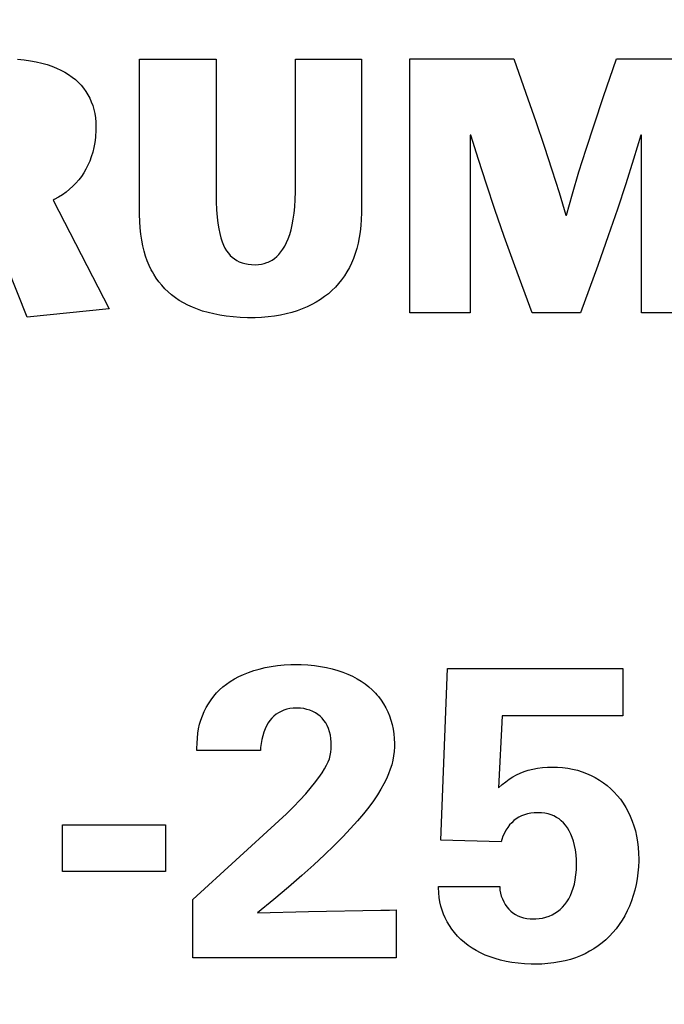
# Model space of a CAD drawing. Header units: inches. Extents: x 0.2 to 16.8, y 0.1 to 10.8.
# Tile 33 of 47: x 4.533 to 4.662, y 7.572 to 7.769. Entities that reach past the tile are written whole.
import ezdxf

# ---------------------------------------------------------------- set-up
doc = ezdxf.new("R2010")
doc.units = ezdxf.units.IN
doc.header["$LTSCALE"] = 0.935
doc.header["$MEASUREMENT"] = 0
doc.layers.get('0').update_dxf_attribs({"linetype": 'CONTINUOUS'})
doc.layers.add('ARTWORK', color=7, linetype='CONTINUOUS')
doc.layers.add('DIMENSIONS', color=7, linetype='CONTINUOUS')
doc.styles.get("Standard").update_dxf_attribs({"font": 'txt', "width": 0.8})
doc.dimstyles.new('DIMSTYLE_2', dxfattribs={"dimtxt": 0.125, "dimasz": 0.18, "dimexe": 0.18, "dimexo": 0.0625, "dimgap": 0.09, "dimtad": 0, "dimtih": 1, "dimtoh": 1, "dimdec": 3, "dimzin": 4, "dimdsep": 46, "dimtxsty": 'STANDARD', "dimblk": '_FILLED', "dimblk1": '_FILLED', "dimblk2": '_FILLED', "dimcen": 0.09, "dimadec": 0, "dimazin": 0, "dimtp": 0.001, "dimtm": 0.001, "dimtfac": 1, "dimtdec": 3, "dimtofl": 0, "dimtmove": 0, "dimatfit": 3, "dimldrblk": '_FILLED', "dimfxl": 1, "dimtolj": 1, "dimtzin": 4, "dimarcsym": 0})

# ---------------------------------------------------------------- blocks, each defined once
blk = doc.blocks.new('*D22')
at = {"layer": 'DIMENSIONS', "color": 2, "linetype": 'CONTINUOUS'}
blk.add_line((4.70147, 7.012), (4.70147, 2.31488), dxfattribs=at)
at = {"layer": 'DIMENSIONS', "color": 2, "linetype": 'CONTINUOUS', "width": 0.8}
for s, p in [(']', (4.76397, 2.15238)), ('7.11', (4.76397, 1.75238)), ('[', (4.76397, 1.65238)), ('.280', (4.76397, 1.12738)), ('9X ', (4.76397, 0.82738))]:
    blk.add_text(s, height=0.125, rotation=90, dxfattribs=at).set_placement(p)
blk = doc.blocks.new('_FILLED')
at = {"color": 0, "linetype": 'BYBLOCK'}
blk.add_solid([(0, 0), (-1, 0.1736), (-1, -0.1736)], dxfattribs=at)
blk = doc.blocks.new('*D23')
at = {"layer": 'DIMENSIONS', "color": 2, "linetype": 'CONTINUOUS'}
for p, q in [((4.70947, 4.33777), (4.70947, 2.88968)), ((4.70947, 2.88968), (4.88728, 2.61657)), ((4.88728, 2.61657), (4.88728, 2.31488))]:
    blk.add_line(p, q, dxfattribs=at)
at = {"layer": 'DIMENSIONS', "color": 2, "linetype": 'CONTINUOUS', "width": 0.8}
for s, p in [(']', (4.94978, 2.15238)), ('7.32', (4.94978, 1.75238)), ('[', (4.94978, 1.65238)), ('.288', (4.94978, 1.12738))]:
    blk.add_text(s, height=0.125, rotation=90, dxfattribs=at).set_placement(p)

msp = doc.modelspace()

# ---------------------------------------------------------------- linework, layer by layer
at = {"layer": 'ARTWORK', "color": 7, "linetype": 'CONTINUOUS'}
for p, q in [((4.53223, 7.76154), (4.53355, 7.76141)), ((4.53355, 7.76141), (4.53479, 7.76124)), ((4.55672, 7.73037), (4.55672, 7.76156)), ((4.55672, 7.76156), (4.57209, 7.76156)), ((4.57209, 7.76156), (4.57209, 7.73486)), ((4.58799, 7.73491), (4.58799, 7.76156)), ((4.58799, 7.76156), (4.60125, 7.76156)), ((4.60125, 7.76156), (4.60125, 7.73073)), ((4.61101, 7.71062), (4.61101, 7.76164)), ((4.61101, 7.76164), (4.63183, 7.76164)), ((4.63183, 7.76164), (4.6343, 7.75474)), ((4.64989, 7.75409), (4.65247, 7.76164)), ((4.65247, 7.76164), (4.67289, 7.76164)), ((4.53479, 7.76124), (4.53597, 7.76102)), ((4.53597, 7.76102), (4.53708, 7.76077)), ((4.53708, 7.76077), (4.53813, 7.76047)), ((4.53813, 7.76047), (4.53911, 7.76014)), ((4.53911, 7.76014), (4.54004, 7.75977)), ((4.54004, 7.75977), (4.5409, 7.75937)), ((4.5409, 7.75937), (4.54171, 7.75894)), ((4.54171, 7.75894), (4.54247, 7.75847)), ((4.54247, 7.75847), (4.54317, 7.75798)), ((4.54317, 7.75798), (4.54382, 7.75746)), ((4.54382, 7.75746), (4.54442, 7.75691)), ((4.54442, 7.75691), (4.54497, 7.75633)), ((4.54497, 7.75633), (4.54547, 7.75572)), ((4.54547, 7.75572), (4.54593, 7.75509)), ((4.54593, 7.75509), (4.54634, 7.75442)), ((4.54634, 7.75442), (4.54671, 7.75373)), ((4.54671, 7.75373), (4.54702, 7.75301)), ((4.6343, 7.75474), (4.63628, 7.74908)), ((4.64796, 7.74839), (4.64989, 7.75409)), ((4.54702, 7.75301), (4.5473, 7.75226)), ((4.5473, 7.75226), (4.54752, 7.75147)), ((4.54752, 7.75147), (4.5477, 7.75066)), ((4.5477, 7.75066), (4.54783, 7.74981)), ((4.54783, 7.74981), (4.54791, 7.74893)), ((4.54791, 7.74893), (4.54793, 7.74801)), ((4.54793, 7.74801), (4.54791, 7.7469)), ((4.63628, 7.74908), (4.63797, 7.74408)), ((4.64636, 7.74349), (4.64796, 7.74839)), ((4.54783, 7.74583), (4.5477, 7.74481)), ((4.54787, 7.74636), (4.54783, 7.74583)), ((4.54791, 7.7469), (4.54787, 7.74636)), ((4.6231, 7.74633), (4.6231, 7.71062)), ((4.62324, 7.74633), (4.6231, 7.74633)), ((4.62475, 7.74142), (4.62324, 7.74633)), ((4.65735, 7.74633), (4.65589, 7.74147)), ((4.65751, 7.74633), (4.65735, 7.74633)), ((4.65751, 7.71062), (4.65751, 7.74633)), ((4.54752, 7.74383), (4.5473, 7.74289)), ((4.5477, 7.74481), (4.54752, 7.74383)), ((4.63797, 7.74408), (4.6395, 7.73937)), ((4.54702, 7.74198), (4.54671, 7.74112)), ((4.5473, 7.74289), (4.54702, 7.74198)), ((4.64494, 7.73894), (4.64636, 7.74349)), ((4.54635, 7.74029), (4.54595, 7.7395)), ((4.54671, 7.74112), (4.54635, 7.74029)), ((4.62635, 7.73647), (4.62475, 7.74142)), ((4.65589, 7.74147), (4.65433, 7.73655)), ((4.54502, 7.73802), (4.54449, 7.73732)), ((4.54551, 7.73874), (4.54502, 7.73802)), ((4.54595, 7.7395), (4.54551, 7.73874)), ((4.6395, 7.73937), (4.64093, 7.73479)), ((4.64363, 7.73455), (4.64494, 7.73894)), ((4.5433, 7.73604), (4.54265, 7.73544)), ((4.54392, 7.73666), (4.5433, 7.73604)), ((4.54449, 7.73732), (4.54392, 7.73666)), ((4.62806, 7.73137), (4.62635, 7.73647)), ((4.65433, 7.73655), (4.65266, 7.73148)), ((4.54042, 7.73387), (4.53959, 7.73341)), ((4.5412, 7.73436), (4.54042, 7.73387)), ((4.54195, 7.73488), (4.5412, 7.73436)), ((4.54265, 7.73544), (4.54195, 7.73488)), ((4.57209, 7.73486), (4.57212, 7.73294)), ((4.58795, 7.73337), (4.58799, 7.73491)), ((4.64093, 7.73479), (4.64227, 7.73022)), ((4.64241, 7.73022), (4.64363, 7.73455)), ((4.53959, 7.73341), (4.53934, 7.73329)), ((4.53934, 7.73329), (4.55062, 7.71142)), ((4.57212, 7.73294), (4.57218, 7.73129)), ((4.58774, 7.73063), (4.58787, 7.73195)), ((4.58787, 7.73195), (4.58795, 7.73337)), ((4.53416, 7.70974), (4.52608, 7.72993)), ((4.55675, 7.72899), (4.55672, 7.73037)), ((4.57218, 7.73129), (4.57229, 7.72986)), ((4.57229, 7.72986), (4.57243, 7.72862)), ((4.58757, 7.72942), (4.58774, 7.73063)), ((4.60125, 7.73073), (4.60122, 7.72941)), ((4.62993, 7.72599), (4.62806, 7.73137)), ((4.64227, 7.73022), (4.64241, 7.73022)), ((4.65266, 7.73148), (4.65082, 7.7261)), ((4.55682, 7.72768), (4.55675, 7.72899)), ((4.57243, 7.72862), (4.5726, 7.72752)), ((4.58713, 7.72728), (4.58737, 7.7283)), ((4.58737, 7.7283), (4.58757, 7.72942)), ((4.60114, 7.72814), (4.60101, 7.72692)), ((4.60122, 7.72941), (4.60114, 7.72814)), ((4.55695, 7.72644), (4.55682, 7.72768)), ((4.55713, 7.72525), (4.55695, 7.72644)), ((4.5726, 7.72752), (4.5728, 7.72654)), ((4.5728, 7.72654), (4.57303, 7.72568)), ((4.58655, 7.7255), (4.58685, 7.72635)), ((4.58685, 7.72635), (4.58713, 7.72728)), ((4.60083, 7.72575), (4.60061, 7.72463)), ((4.60101, 7.72692), (4.60083, 7.72575)), ((4.63206, 7.72007), (4.62993, 7.72599)), ((4.65082, 7.7261), (4.64871, 7.72014)), ((4.55735, 7.72412), (4.55713, 7.72525)), ((4.55761, 7.72305), (4.55735, 7.72412)), ((4.57303, 7.72568), (4.57328, 7.72491)), ((4.57328, 7.72491), (4.57356, 7.72423)), ((4.57356, 7.72423), (4.57386, 7.72362)), ((4.58549, 7.72342), (4.58587, 7.72404)), ((4.58587, 7.72404), (4.58622, 7.72474)), ((4.58622, 7.72474), (4.58655, 7.7255)), ((4.60061, 7.72463), (4.60034, 7.72356)), ((4.55791, 7.72203), (4.55761, 7.72305)), ((4.55826, 7.72106), (4.55791, 7.72203)), ((4.57386, 7.72362), (4.57419, 7.72308)), ((4.57419, 7.72308), (4.57454, 7.7226)), ((4.57454, 7.7226), (4.57492, 7.72217)), ((4.57492, 7.72217), (4.57533, 7.72179)), ((4.57533, 7.72179), (4.57576, 7.72145)), ((4.58379, 7.72156), (4.58425, 7.72194)), ((4.58425, 7.72194), (4.58468, 7.72237)), ((4.58468, 7.72237), (4.5851, 7.72287)), ((4.5851, 7.72287), (4.58549, 7.72342)), ((4.60002, 7.72253), (4.59967, 7.72155)), ((4.60034, 7.72356), (4.60002, 7.72253)), ((4.55865, 7.72014), (4.55826, 7.72106)), ((4.55907, 7.71926), (4.55865, 7.72014)), ((4.57576, 7.72145), (4.57623, 7.72116)), ((4.57623, 7.72116), (4.57674, 7.72091)), ((4.57674, 7.72091), (4.57728, 7.7207)), ((4.57728, 7.7207), (4.57787, 7.72053)), ((4.57787, 7.72053), (4.57851, 7.72041)), ((4.57851, 7.72041), (4.5792, 7.72034)), ((4.5792, 7.72034), (4.57996, 7.72031)), ((4.57996, 7.72031), (4.58058, 7.72034)), ((4.58058, 7.72034), (4.58118, 7.72042)), ((4.58118, 7.72042), (4.58175, 7.72054)), ((4.58175, 7.72054), (4.58229, 7.72072)), ((4.58229, 7.72072), (4.58256, 7.72083)), ((4.58256, 7.72083), (4.58282, 7.72095)), ((4.58282, 7.72095), (4.58331, 7.72123)), ((4.58331, 7.72123), (4.58379, 7.72156)), ((4.59927, 7.72061), (4.59883, 7.71971)), ((4.59967, 7.72155), (4.59927, 7.72061)), ((4.63555, 7.71062), (4.63206, 7.72007)), ((4.64871, 7.72014), (4.64526, 7.71062)), ((4.5593, 7.71884), (4.55907, 7.71926)), ((4.55954, 7.71842), (4.5593, 7.71884)), ((4.56004, 7.71763), (4.55954, 7.71842)), ((4.59783, 7.71804), (4.59726, 7.71725)), ((4.59835, 7.71885), (4.59783, 7.71804)), ((4.59883, 7.71971), (4.59835, 7.71885)), ((4.56058, 7.71688), (4.56004, 7.71763)), ((4.56117, 7.71617), (4.56058, 7.71688)), ((4.56179, 7.71549), (4.56117, 7.71617)), ((4.59666, 7.71651), (4.59602, 7.7158)), ((4.59726, 7.71725), (4.59666, 7.71651)), ((4.56245, 7.71485), (4.56179, 7.71549)), ((4.56315, 7.71425), (4.56245, 7.71485)), ((4.56389, 7.71368), (4.56315, 7.71425)), ((4.59385, 7.71389), (4.59304, 7.71333)), ((4.59462, 7.71449), (4.59385, 7.71389)), ((4.59534, 7.71513), (4.59462, 7.71449)), ((4.59602, 7.7158), (4.59534, 7.71513)), ((4.56468, 7.71315), (4.56389, 7.71368)), ((4.56552, 7.71265), (4.56468, 7.71315)), ((4.5664, 7.71219), (4.56552, 7.71265)), ((4.56733, 7.71176), (4.5664, 7.71219)), ((4.5913, 7.71231), (4.59036, 7.71185)), ((4.59219, 7.7128), (4.5913, 7.71231)), ((4.59304, 7.71333), (4.59219, 7.7128)), ((4.55062, 7.71142), (4.53416, 7.70974)), ((4.56832, 7.71136), (4.56733, 7.71176)), ((4.56936, 7.71101), (4.56832, 7.71136)), ((4.57046, 7.71069), (4.56936, 7.71101)), ((4.57162, 7.71041), (4.57046, 7.71069)), ((4.57284, 7.71017), (4.57162, 7.71041)), ((4.57413, 7.70998), (4.57284, 7.71017)), ((4.57549, 7.70983), (4.57413, 7.70998)), ((4.58378, 7.70998), (4.58252, 7.70983)), ((4.58499, 7.71018), (4.58378, 7.70998)), ((4.58615, 7.71043), (4.58499, 7.71018)), ((4.58727, 7.71072), (4.58615, 7.71043)), ((4.58835, 7.71106), (4.58727, 7.71072)), ((4.58938, 7.71144), (4.58835, 7.71106)), ((4.59036, 7.71185), (4.58938, 7.71144)), ((4.6231, 7.71062), (4.61101, 7.71062)), ((4.64526, 7.71062), (4.63555, 7.71062)), ((4.67289, 7.71062), (4.65751, 7.71062)), ((4.57691, 7.70973), (4.57549, 7.70983)), ((4.57841, 7.70967), (4.57691, 7.70973)), ((4.57923, 7.70967), (4.57841, 7.70967)), ((4.57989, 7.70967), (4.57923, 7.70967)), ((4.58122, 7.70973), (4.57989, 7.70967)), ((4.58252, 7.70983), (4.58122, 7.70973)), ((4.57858, 7.63847), (4.57963, 7.63883)), ((4.57963, 7.63883), (4.58074, 7.63915)), ((4.58074, 7.63915), (4.58191, 7.63942)), ((4.58191, 7.63942), (4.58313, 7.63965)), ((4.58313, 7.63965), (4.5844, 7.63983)), ((4.5844, 7.63983), (4.58571, 7.63996)), ((4.58571, 7.63996), (4.58707, 7.64003)), ((4.58707, 7.64003), (4.58822, 7.64005)), ((4.58822, 7.64005), (4.58916, 7.64004)), ((4.58916, 7.64004), (4.59052, 7.63997)), ((4.59052, 7.63997), (4.59182, 7.63985)), ((4.59182, 7.63985), (4.59307, 7.63968)), ((4.59307, 7.63968), (4.59427, 7.63946)), ((4.59427, 7.63946), (4.59541, 7.63919)), ((4.59541, 7.63919), (4.5965, 7.63888)), ((4.5965, 7.63888), (4.59755, 7.63853)), ((4.6172, 7.60481), (4.61854, 7.63922)), ((4.61854, 7.63922), (4.65377, 7.63922)), ((4.65377, 7.63922), (4.65377, 7.62972)), ((4.57493, 7.63666), (4.57575, 7.63716)), ((4.57575, 7.63716), (4.57664, 7.63763)), ((4.57664, 7.63763), (4.57758, 7.63807)), ((4.57758, 7.63807), (4.57858, 7.63847)), ((4.59755, 7.63853), (4.59854, 7.63813)), ((4.59854, 7.63813), (4.59948, 7.63769)), ((4.59948, 7.63769), (4.60037, 7.63721)), ((4.60037, 7.63721), (4.6012, 7.6367)), ((4.57218, 7.63436), (4.57279, 7.63497)), ((4.57279, 7.63497), (4.57344, 7.63556)), ((4.57344, 7.63556), (4.57416, 7.63612)), ((4.57416, 7.63612), (4.57493, 7.63666)), ((4.6012, 7.6367), (4.60199, 7.63615)), ((4.60199, 7.63615), (4.60273, 7.63556)), ((4.60273, 7.63556), (4.60343, 7.63494)), ((4.60343, 7.63494), (4.60407, 7.63429)), ((4.57055, 7.63219), (4.57106, 7.63296)), ((4.57106, 7.63296), (4.57163, 7.63372)), ((4.57163, 7.63372), (4.57218, 7.63436)), ((4.60407, 7.63429), (4.60437, 7.63395)), ((4.60437, 7.63395), (4.60466, 7.63361)), ((4.60466, 7.63361), (4.60521, 7.63289)), ((4.60521, 7.63289), (4.6057, 7.63215)), ((4.56968, 7.63059), (4.57009, 7.6314)), ((4.57009, 7.6314), (4.57055, 7.63219)), ((4.58569, 7.63088), (4.58514, 7.63065)), ((4.58627, 7.63106), (4.58569, 7.63088)), ((4.5869, 7.63119), (4.58627, 7.63106)), ((4.58757, 7.63127), (4.5869, 7.63119)), ((4.58793, 7.63129), (4.58757, 7.63127)), ((4.5883, 7.6313), (4.58793, 7.63129)), ((4.58901, 7.63127), (4.5883, 7.6313)), ((4.58968, 7.63119), (4.58901, 7.63127)), ((4.59032, 7.63105), (4.58968, 7.63119)), ((4.59092, 7.63087), (4.59032, 7.63105)), ((4.59148, 7.63064), (4.59092, 7.63087)), ((4.6057, 7.63215), (4.60615, 7.63138)), ((4.60615, 7.63138), (4.60655, 7.63057)), ((4.56877, 7.62805), (4.56902, 7.62891)), ((4.56902, 7.62891), (4.56933, 7.62976)), ((4.56933, 7.62976), (4.56968, 7.63059)), ((4.58328, 7.62929), (4.58289, 7.62883)), ((4.5837, 7.6297), (4.58328, 7.62929)), ((4.58415, 7.63006), (4.5837, 7.6297)), ((4.58463, 7.63038), (4.58415, 7.63006)), ((4.58514, 7.63065), (4.58463, 7.63038)), ((4.59175, 7.63051), (4.59148, 7.63064)), ((4.59201, 7.63036), (4.59175, 7.63051)), ((4.59249, 7.63004), (4.59201, 7.63036)), ((4.59295, 7.62968), (4.59249, 7.63004)), ((4.59336, 7.62927), (4.59295, 7.62968)), ((4.59374, 7.62881), (4.59336, 7.62927)), ((4.60655, 7.63057), (4.60689, 7.62975)), ((4.60689, 7.62975), (4.60719, 7.62889)), ((4.60719, 7.62889), (4.60743, 7.62801)), ((4.62954, 7.62972), (4.62878, 7.61531)), ((4.65377, 7.62972), (4.62954, 7.62972)), ((4.56841, 7.62624), (4.56857, 7.62715)), ((4.56857, 7.62715), (4.56877, 7.62805)), ((4.58191, 7.62714), (4.58165, 7.62647)), ((4.58221, 7.62776), (4.58191, 7.62714)), ((4.58254, 7.62832), (4.58221, 7.62776)), ((4.58289, 7.62883), (4.58254, 7.62832)), ((4.59408, 7.62832), (4.59374, 7.62881)), ((4.59438, 7.62778), (4.59408, 7.62832)), ((4.59464, 7.6272), (4.59438, 7.62778)), ((4.59485, 7.62657), (4.59464, 7.6272)), ((4.60743, 7.62801), (4.60763, 7.6271)), ((4.60763, 7.6271), (4.60776, 7.62616)), ((4.56825, 7.62429), (4.56831, 7.62528)), ((4.56831, 7.62528), (4.56841, 7.62624)), ((4.58124, 7.62498), (4.5811, 7.62418)), ((4.58143, 7.62575), (4.58124, 7.62498)), ((4.58165, 7.62647), (4.58143, 7.62575)), ((4.59502, 7.6259), (4.59485, 7.62657)), ((4.59513, 7.62519), (4.59502, 7.6259)), ((4.5952, 7.62444), (4.59513, 7.62519)), ((4.60776, 7.62616), (4.60785, 7.6252)), ((4.60785, 7.6252), (4.60788, 7.62422)), ((4.56822, 7.6232), (4.56825, 7.62429)), ((4.56822, 7.6228), (4.56822, 7.6232)), ((4.58101, 7.62338), (4.58097, 7.6228)), ((4.5811, 7.62418), (4.58101, 7.62338)), ((4.59512, 7.62243), (4.59519, 7.62312)), ((4.59519, 7.62312), (4.59521, 7.62389)), ((4.59521, 7.62389), (4.5952, 7.62444)), ((4.60787, 7.62353), (4.60781, 7.6226)), ((4.60788, 7.62422), (4.60787, 7.62353)), ((4.58097, 7.6228), (4.56822, 7.6228)), ((4.59458, 7.6205), (4.59482, 7.62115)), ((4.59482, 7.62115), (4.595, 7.62178)), ((4.595, 7.62178), (4.59512, 7.62243)), ((4.6077, 7.6217), (4.60754, 7.62082)), ((4.60781, 7.6226), (4.6077, 7.6217)), ((4.59336, 7.61828), (4.59387, 7.6191)), ((4.59387, 7.6191), (4.59427, 7.61982)), ((4.59427, 7.61982), (4.59458, 7.6205)), ((4.60705, 7.61902), (4.6067, 7.61808)), ((4.60733, 7.61993), (4.60705, 7.61902)), ((4.60754, 7.62082), (4.60733, 7.61993)), ((4.63476, 7.61882), (4.63565, 7.61905)), ((4.63565, 7.61905), (4.63659, 7.61923)), ((4.63659, 7.61923), (4.63759, 7.61936)), ((4.63759, 7.61936), (4.63865, 7.61944)), ((4.63865, 7.61944), (4.63978, 7.61947)), ((4.63978, 7.61947), (4.64063, 7.61945)), ((4.64063, 7.61945), (4.64166, 7.61937)), ((4.64166, 7.61937), (4.64267, 7.61924)), ((4.64267, 7.61924), (4.64365, 7.61906)), ((4.64365, 7.61906), (4.64462, 7.61882)), ((4.59183, 7.61623), (4.59269, 7.61735)), ((4.59269, 7.61735), (4.59336, 7.61828)), ((4.60628, 7.61711), (4.60577, 7.61609)), ((4.6067, 7.61808), (4.60628, 7.61711)), ((4.63025, 7.61653), (4.63095, 7.61704)), ((4.63095, 7.61704), (4.63165, 7.61749)), ((4.63165, 7.61749), (4.63238, 7.61789)), ((4.63238, 7.61789), (4.63313, 7.61824)), ((4.63313, 7.61824), (4.63392, 7.61855)), ((4.63392, 7.61855), (4.63476, 7.61882)), ((4.64462, 7.61882), (4.64556, 7.61853)), ((4.64556, 7.61853), (4.64648, 7.61819)), ((4.64648, 7.61819), (4.64737, 7.61779)), ((4.64737, 7.61779), (4.64822, 7.61735)), ((4.64822, 7.61735), (4.64905, 7.61686)), ((4.59007, 7.61412), (4.59121, 7.61547)), ((4.59121, 7.61547), (4.59183, 7.61623)), ((4.60577, 7.61609), (4.60517, 7.61502)), ((4.62878, 7.61531), (4.62952, 7.61594)), ((4.62952, 7.61594), (4.63025, 7.61653)), ((4.64905, 7.61686), (4.64984, 7.61633)), ((4.64984, 7.61633), (4.6506, 7.61575)), ((4.6506, 7.61575), (4.65132, 7.61512)), ((4.65132, 7.61512), (4.652, 7.61445)), ((4.58887, 7.6128), (4.59007, 7.61412)), ((4.60447, 7.61389), (4.60366, 7.6127)), ((4.60517, 7.61502), (4.60447, 7.61389)), ((4.652, 7.61445), (4.65264, 7.61374)), ((4.65264, 7.61374), (4.65325, 7.61299)), ((4.58623, 7.61011), (4.5876, 7.61147)), ((4.5876, 7.61147), (4.58887, 7.6128)), ((4.60273, 7.61144), (4.60166, 7.61009)), ((4.60366, 7.6127), (4.60273, 7.61144)), ((4.65325, 7.61299), (4.65381, 7.6122)), ((4.65381, 7.6122), (4.65433, 7.61137)), ((4.65433, 7.61137), (4.65481, 7.6105)), ((4.58468, 7.60865), (4.58623, 7.61011)), ((4.60166, 7.61009), (4.60045, 7.60866)), ((4.63286, 7.60939), (4.63236, 7.60907)), ((4.63341, 7.60966), (4.63286, 7.60939)), ((4.63398, 7.60989), (4.63341, 7.60966)), ((4.6346, 7.61007), (4.63398, 7.60989)), ((4.63525, 7.6102), (4.6346, 7.61007)), ((4.63595, 7.61028), (4.63525, 7.6102)), ((4.6367, 7.61031), (4.63595, 7.61028)), ((4.63742, 7.61028), (4.6367, 7.61031)), ((4.63809, 7.6102), (4.63742, 7.61028)), ((4.63873, 7.61007), (4.63809, 7.6102)), ((4.63933, 7.60988), (4.63873, 7.61007)), ((4.6399, 7.60965), (4.63933, 7.60988)), ((4.64043, 7.60937), (4.6399, 7.60965)), ((4.64093, 7.60905), (4.64043, 7.60937)), ((4.65481, 7.6105), (4.65524, 7.60959)), ((4.65524, 7.60959), (4.65562, 7.60864)), ((4.54123, 7.59848), (4.54123, 7.60789)), ((4.54123, 7.60789), (4.56189, 7.60789)), ((4.56189, 7.60789), (4.56189, 7.59848)), ((4.56739, 7.5929), (4.58468, 7.60865)), ((4.60045, 7.60866), (4.59908, 7.60712)), ((4.63063, 7.60735), (4.63028, 7.6068)), ((4.63102, 7.60785), (4.63063, 7.60735)), ((4.63143, 7.6083), (4.63102, 7.60785)), ((4.63188, 7.60871), (4.63143, 7.6083)), ((4.63236, 7.60907), (4.63188, 7.60871)), ((4.64139, 7.60868), (4.64093, 7.60905)), ((4.64183, 7.60825), (4.64139, 7.60868)), ((4.64225, 7.60778), (4.64183, 7.60825)), ((4.64263, 7.60725), (4.64225, 7.60778)), ((4.64298, 7.60667), (4.64263, 7.60725)), ((4.65562, 7.60864), (4.65596, 7.60766)), ((4.65596, 7.60766), (4.65626, 7.60664)), ((4.59754, 7.60549), (4.5958, 7.60373)), ((4.59908, 7.60712), (4.59754, 7.60549)), ((4.62968, 7.60559), (4.62943, 7.60494)), ((4.62996, 7.60621), (4.62968, 7.60559)), ((4.63028, 7.6068), (4.62996, 7.60621)), ((4.6433, 7.60603), (4.64298, 7.60667)), ((4.64359, 7.60532), (4.6433, 7.60603)), ((4.64384, 7.60456), (4.64359, 7.60532)), ((4.65626, 7.60664), (4.6565, 7.60558)), ((4.6565, 7.60558), (4.65669, 7.60448)), ((4.5958, 7.60373), (4.59386, 7.60186)), ((4.62929, 7.60448), (4.6172, 7.60481)), ((4.62943, 7.60494), (4.62929, 7.60448)), ((4.64405, 7.60373), (4.64384, 7.60456)), ((4.64422, 7.60284), (4.64405, 7.60373)), ((4.65669, 7.60448), (4.65683, 7.60335)), ((4.65683, 7.60335), (4.65691, 7.60218)), ((4.59386, 7.60186), (4.59169, 7.59984)), ((4.64435, 7.60188), (4.64422, 7.60284)), ((4.64442, 7.60086), (4.64435, 7.60188)), ((4.65691, 7.60218), (4.65694, 7.60098)), ((4.59169, 7.59984), (4.58928, 7.59769)), ((4.64444, 7.5999), (4.64442, 7.60086)), ((4.64442, 7.59882), (4.64444, 7.5999)), ((4.65689, 7.59944), (4.65679, 7.59824)), ((4.65694, 7.60064), (4.65689, 7.59944)), ((4.65694, 7.60098), (4.65694, 7.60064)), ((4.56189, 7.59848), (4.54123, 7.59848)), ((4.58928, 7.59769), (4.58661, 7.59537)), ((4.6442, 7.59686), (4.64433, 7.59781)), ((4.64433, 7.59781), (4.64442, 7.59882)), ((4.65679, 7.59824), (4.65663, 7.59706)), ((4.58661, 7.59537), (4.58365, 7.59289)), ((4.61671, 7.59526), (4.6167, 7.59548)), ((4.6167, 7.59548), (4.62903, 7.59548)), ((4.62903, 7.59548), (4.62904, 7.59508)), ((4.6438, 7.59515), (4.64402, 7.59598)), ((4.64402, 7.59598), (4.6442, 7.59686)), ((4.65642, 7.59591), (4.65616, 7.59477)), ((4.65663, 7.59706), (4.65642, 7.59591)), ((4.61678, 7.59424), (4.61671, 7.59526)), ((4.61688, 7.59331), (4.61678, 7.59424)), ((4.62904, 7.59508), (4.62907, 7.59476)), ((4.62907, 7.59476), (4.62918, 7.59418)), ((4.62918, 7.59418), (4.62934, 7.59358)), ((4.62934, 7.59358), (4.62956, 7.59299)), ((4.64288, 7.59301), (4.64323, 7.59367)), ((4.64323, 7.59367), (4.64353, 7.59439)), ((4.64353, 7.59439), (4.6438, 7.59515)), ((4.65585, 7.59367), (4.65549, 7.5926)), ((4.65616, 7.59477), (4.65585, 7.59367)), ((4.56739, 7.58115), (4.56739, 7.5929)), ((4.58365, 7.59289), (4.58039, 7.59023)), ((4.61702, 7.59242), (4.61688, 7.59331)), ((4.61721, 7.59157), (4.61702, 7.59242)), ((4.61745, 7.59075), (4.61721, 7.59157)), ((4.62956, 7.59299), (4.62982, 7.59243)), ((4.62982, 7.59243), (4.63012, 7.5919)), ((4.63012, 7.5919), (4.63046, 7.59141)), ((4.63046, 7.59141), (4.63084, 7.59097)), ((4.64116, 7.59089), (4.64164, 7.59135)), ((4.64164, 7.59135), (4.64209, 7.59185)), ((4.64209, 7.59185), (4.6425, 7.59241)), ((4.6425, 7.59241), (4.64288, 7.59301)), ((4.65508, 7.59157), (4.65463, 7.59058)), ((4.65549, 7.5926), (4.65508, 7.59157)), ((4.58039, 7.59023), (4.59065, 7.59047)), ((4.59065, 7.59047), (4.60514, 7.59072)), ((4.60514, 7.59072), (4.60688, 7.59076)), ((4.60688, 7.59076), (4.60821, 7.59081)), ((4.60821, 7.59081), (4.60821, 7.58115)), ((4.61774, 7.58995), (4.61745, 7.59075)), ((4.61807, 7.58917), (4.61774, 7.58995)), ((4.63084, 7.59097), (4.63125, 7.59057)), ((4.63125, 7.59057), (4.63169, 7.59021)), ((4.63169, 7.59021), (4.63217, 7.5899)), ((4.63217, 7.5899), (4.63268, 7.58963)), ((4.63268, 7.58963), (4.63323, 7.5894)), ((4.63323, 7.5894), (4.63383, 7.58922)), ((4.6383, 7.58932), (4.63893, 7.58954)), ((4.63893, 7.58954), (4.63953, 7.5898)), ((4.63953, 7.5898), (4.64011, 7.59012)), ((4.64011, 7.59012), (4.64065, 7.59048)), ((4.64065, 7.59048), (4.64116, 7.59089)), ((4.65413, 7.58962), (4.65359, 7.58871)), ((4.65463, 7.59058), (4.65413, 7.58962)), ((4.61846, 7.58841), (4.61807, 7.58917)), ((4.61891, 7.58767), (4.61846, 7.58841)), ((4.6194, 7.58694), (4.61891, 7.58767)), ((4.63383, 7.58922), (4.63446, 7.58909)), ((4.63446, 7.58909), (4.63514, 7.58901)), ((4.63514, 7.58901), (4.63586, 7.58898)), ((4.63586, 7.58898), (4.63626, 7.58899)), ((4.63626, 7.58899), (4.63696, 7.58905)), ((4.63696, 7.58905), (4.63764, 7.58916)), ((4.63764, 7.58916), (4.6383, 7.58932)), ((4.65302, 7.58785), (4.6524, 7.58702)), ((4.65359, 7.58871), (4.65302, 7.58785)), ((4.61996, 7.58624), (4.6194, 7.58694)), ((4.62058, 7.58554), (4.61996, 7.58624)), ((4.62125, 7.58488), (4.62058, 7.58554)), ((4.65106, 7.58551), (4.65034, 7.58481)), ((4.65175, 7.58624), (4.65106, 7.58551)), ((4.6524, 7.58702), (4.65175, 7.58624)), ((4.62195, 7.58426), (4.62125, 7.58488)), ((4.6227, 7.58368), (4.62195, 7.58426)), ((4.62349, 7.58314), (4.6227, 7.58368)), ((4.64878, 7.58356), (4.64795, 7.583)), ((4.64958, 7.58416), (4.64878, 7.58356)), ((4.65034, 7.58481), (4.64958, 7.58416)), ((4.62432, 7.58263), (4.62349, 7.58314)), ((4.6252, 7.58217), (4.62432, 7.58263)), ((4.62612, 7.58174), (4.6252, 7.58217)), ((4.62709, 7.58136), (4.62612, 7.58174)), ((4.64523, 7.58158), (4.64425, 7.5812)), ((4.64617, 7.58201), (4.64523, 7.58158)), ((4.64708, 7.58248), (4.64617, 7.58201)), ((4.64795, 7.583), (4.64708, 7.58248)), ((4.60821, 7.58115), (4.56739, 7.58115)), ((4.62811, 7.58102), (4.62709, 7.58136)), ((4.62919, 7.58072), (4.62811, 7.58102)), ((4.63031, 7.58046), (4.62919, 7.58072)), ((4.63149, 7.58025), (4.63031, 7.58046)), ((4.63272, 7.58009), (4.63149, 7.58025)), ((4.63401, 7.57997), (4.63272, 7.58009)), ((4.63534, 7.57991), (4.63401, 7.57997)), ((4.6362, 7.5799), (4.63534, 7.57991)), ((4.63748, 7.57993), (4.6362, 7.5799)), ((4.63872, 7.58002), (4.63748, 7.57993)), ((4.63991, 7.58015), (4.63872, 7.58002)), ((4.64106, 7.58034), (4.63991, 7.58015)), ((4.64216, 7.58058), (4.64106, 7.58034)), ((4.64323, 7.58087), (4.64216, 7.58058)), ((4.64425, 7.5812), (4.64323, 7.58087))]:
    msp.add_line(p, q, dxfattribs=at)

# ---------------------------------------------------------------- dimensions: what is measured, and where the dimension line sits
at = {"layer": 'DIMENSIONS', "color": 2, "linetype": 'CONTINUOUS'}
dim = msp.add_ordinate_dim(feature_location=(4.70147, 7.012), offset=(0, -4.69712), dtype=1, origin=(4.42147, 8.01664), text='9X <>', dimstyle='DIMSTYLE_2', dxfattribs=at)
dim.commit()
dim.dimension.update_dxf_attribs({"geometry": '*D22', "text_midpoint": (4.70147, 1.53988)})
dim = msp.add_ordinate_dim(feature_location=(4.70947, 4.33777), offset=(0.17781, -2.02289), dtype=0, origin=(4.42147, 8.01664), dimstyle='DIMSTYLE_2', dxfattribs=at)
dim.commit()
dim.dimension.update_dxf_attribs({"geometry": '*D23', "text_midpoint": (4.88728, 1.68988)})

doc.saveas('drawing.dxf')
